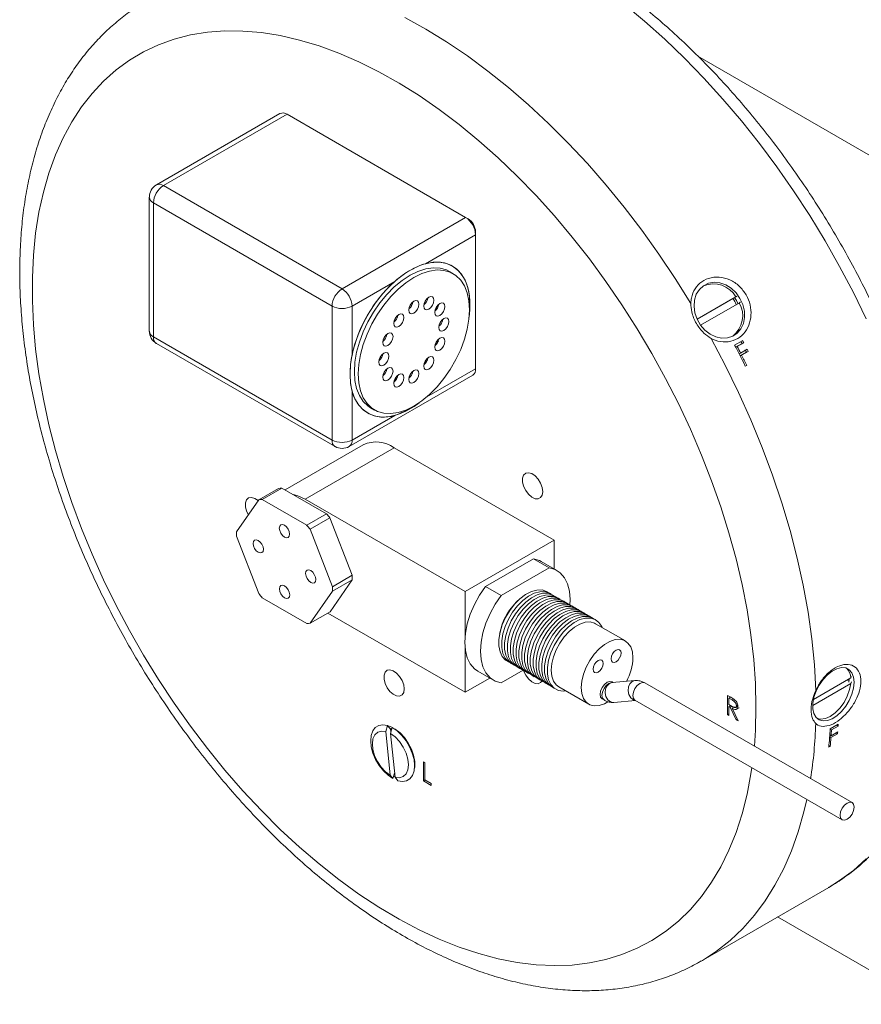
# Model space of a CAD drawing. Header units: inches. Extents: x 0.88 to 7.8, y 1.01 to 10.36.
# Tile 6 of 10: x 4.7 to 5.94, y 4.98 to 6.43. Entities that reach past the tile are written whole.
import ezdxf

# ---------------------------------------------------------------- set-up
doc = ezdxf.new("R2010")
doc.units = ezdxf.units.IN
doc.header["$MEASUREMENT"] = 0

msp = doc.modelspace()

# ---------------------------------------------------------------- linework, layer by layer
at = {"color": 7, "linetype": 'Continuous', "lineweight": 15}
for p, q in [((5.6967, 6.3726), (5.9925, 6.2019)), ((5.0808, 6.2881), (4.8988, 6.183)), ((5.0913, 6.287), (4.9092, 6.1819)), ((5.3545, 6.1351), (5.0913, 6.287)), ((4.9092, 6.1819), (5.1724, 6.03)), ((4.8883, 6.1649), (4.8883, 5.9676)), ((5.1576, 6.0045), (4.8944, 6.1564)), ((4.8944, 6.1564), (4.8944, 5.9591)), ((5.1724, 6.03), (5.3545, 6.1351)), ((5.358, 6.1331), (5.3545, 6.1351)), ((5.3692, 6.1096), (5.2952, 6.0669)), ((5.3692, 6.1096), (5.3692, 6.1137)), ((5.3692, 5.9123), (5.3692, 6.1096)), ((5.3362, 6.0523), (5.3305, 6.0556)), ((5.2499, 6.0407), (5.1871, 6.0045)), ((5.1576, 5.8071), (5.1576, 6.0045)), ((5.1871, 6.0045), (5.1871, 5.9319)), ((5.2751, 6.0056), (5.2733, 6.0067)), ((5.2751, 6.0056), (5.2741, 6.0039)), ((5.2753, 6.006), (5.2751, 6.0056)), ((5.3139, 6.0062), (5.3094, 5.9984)), ((5.3149, 6.0067), (5.3146, 6.0069)), ((5.7528, 6.0182), (5.6956, 5.9851)), ((5.7483, 6.0156), (5.6956, 5.9851)), ((5.7006, 5.9765), (5.7578, 6.0095)), ((5.7483, 6.0156), (5.7503, 6.0167)), ((5.2709, 6.0004), (5.2708, 6.0004)), ((5.2709, 6.0004), (5.2708, 6.0004)), ((5.3123, 6.0005), (5.311, 6.0012)), ((5.3123, 6.0005), (5.311, 6.0012)), ((4.8944, 5.9591), (5.1576, 5.8071)), ((4.8988, 5.9495), (5.162, 5.7976)), ((5.3134, 5.9518), (5.3112, 5.9479)), ((5.3134, 5.9518), (5.3118, 5.9527)), ((5.3134, 5.9518), (5.3118, 5.9527)), ((5.3143, 5.9533), (5.3134, 5.9518)), ((5.7508, 5.9467), (5.7628, 5.9536)), ((5.7617, 5.9493), (5.7523, 5.9438)), ((5.7644, 5.9504), (5.7547, 5.9448)), ((5.7644, 5.9504), (5.7617, 5.9493)), ((5.2325, 5.934), (5.2325, 5.934)), ((5.7547, 5.9448), (5.7523, 5.9438)), ((5.7596, 5.9353), (5.7572, 5.9344)), ((5.7682, 5.9367), (5.7588, 5.9313)), ((5.7612, 5.9321), (5.7588, 5.9312)), ((5.7596, 5.9353), (5.7693, 5.9409)), ((5.7709, 5.9378), (5.7612, 5.9321)), ((5.7709, 5.9378), (5.7682, 5.9367)), ((5.2301, 5.9277), (5.2283, 5.9287)), ((5.2301, 5.9277), (5.2283, 5.9287)), ((5.2301, 5.9277), (5.2299, 5.9274)), ((5.2311, 5.9294), (5.2301, 5.9277)), ((5.2959, 5.9214), (5.2943, 5.9223)), ((5.2959, 5.9214), (5.295, 5.9199)), ((5.2981, 5.9253), (5.2959, 5.9214)), ((5.1828, 5.7976), (5.3649, 5.9027)), ((5.7687, 5.9171), (5.7663, 5.9162)), ((5.7687, 5.9171), (5.7665, 5.9158)), ((5.2491, 5.8926), (5.2488, 5.8928)), ((5.2491, 5.8926), (5.2488, 5.8928)), ((5.2535, 5.9016), (5.249, 5.8938)), ((5.2532, 5.898), (5.2519, 5.8988)), ((5.1871, 5.8797), (5.1871, 5.8071)), ((5.2145, 5.8547), (5.2202, 5.8514)), ((5.1871, 5.8071), (5.2499, 5.8434)), ((5.2036, 5.8002), (5.0884, 5.7337)), ((5.1179, 5.72), (5.249, 5.7957)), ((5.4847, 5.6596), (5.249, 5.7957)), ((5.0788, 5.7359), (5.0496, 5.7191)), ((5.0545, 5.7196), (5.0837, 5.7364)), ((5.0837, 5.7364), (5.1494, 5.6987)), ((5.0496, 5.7191), (5.0169, 5.6722)), ((5.1203, 5.6818), (5.0545, 5.7196)), ((5.3536, 5.5839), (5.1179, 5.72)), ((5.1494, 5.6987), (5.1203, 5.6818)), ((5.1252, 5.6757), (5.1544, 5.6926)), ((5.1544, 5.6926), (5.1874, 5.6079)), ((5.1582, 5.591), (5.1252, 5.6757)), ((5.0169, 5.6656), (5.0499, 5.5809)), ((5.3536, 5.5839), (5.4847, 5.6596)), ((5.4847, 5.6175), (5.4847, 5.6596)), ((5.4546, 5.6324), (5.3838, 5.5915)), ((5.4777, 5.619), (5.4546, 5.6324)), ((5.4889, 5.6151), (5.4658, 5.6284)), ((5.4777, 5.619), (5.4069, 5.5781)), ((5.1874, 5.6013), (5.1547, 5.5543)), ((5.1874, 5.6079), (5.1582, 5.591)), ((5.1582, 5.5845), (5.1874, 5.6013)), ((5.1255, 5.5375), (5.1582, 5.5845)), ((5.3536, 5.5186), (5.3536, 5.5839)), ((5.4069, 5.5781), (5.3838, 5.5915)), ((5.0549, 5.5748), (5.1206, 5.537)), ((5.1547, 5.5543), (5.1255, 5.5375)), ((5.1513, 5.5524), (5.3536, 5.4356)), ((5.5899, 5.5112), (5.5456, 5.5367)), ((5.3536, 5.4356), (5.3536, 5.501)), ((5.4069, 5.4495), (5.4391, 5.4681)), ((5.3536, 5.4356), (5.3901, 5.4566)), ((5.3725, 5.4668), (5.3956, 5.4534)), ((5.922, 5.4569), (5.867, 5.4251)), ((5.4918, 5.4435), (5.536, 5.418)), ((5.5721, 5.45), (5.5702, 5.4511)), ((5.604, 5.4529), (5.5703, 5.4498)), ((5.9238, 5.2731), (5.6185, 5.4494)), ((5.8659, 5.4163), (5.922, 5.4487)), ((5.867, 5.4251), (5.9155, 5.4531)), ((5.5557, 5.4258), (5.5584, 5.4243)), ((5.6039, 5.4241), (5.9092, 5.2479)), ((5.6039, 5.4241), (5.6039, 5.4241)), ((5.7403, 5.4311), (5.7452, 5.4283)), ((5.7403, 5.4028), (5.7403, 5.4311)), ((5.745, 5.4284), (5.7425, 5.4269)), ((5.7425, 5.4269), (5.7425, 5.4175)), ((5.7471, 5.4243), (5.7425, 5.4269)), ((5.7438, 5.4277), (5.7438, 5.4291)), ((5.7494, 5.4256), (5.7471, 5.4243)), ((5.5729, 5.4208), (5.6047, 5.4236)), ((5.7425, 5.4175), (5.747, 5.4148)), ((5.745, 5.416), (5.7425, 5.4146)), ((5.7425, 5.4146), (5.7425, 5.4015)), ((5.7443, 5.4135), (5.7425, 5.4146)), ((5.7438, 5.4153), (5.7438, 5.4167)), ((5.7467, 5.415), (5.7443, 5.4135)), ((5.7533, 5.3952), (5.7443, 5.4135)), ((5.7505, 5.414), (5.747, 5.412)), ((5.747, 5.412), (5.756, 5.3937)), ((5.749, 5.4131), (5.7484, 5.4142)), ((5.7519, 5.4131), (5.7553, 5.4151)), ((5.7554, 5.417), (5.7535, 5.4159)), ((5.7425, 5.404), (5.7403, 5.4028)), ((5.7425, 5.4015), (5.7403, 5.4028)), ((5.7548, 5.3961), (5.7533, 5.3952)), ((5.756, 5.3937), (5.7533, 5.3952)), ((5.2394, 5.3867), (5.2368, 5.3779)), ((5.2437, 5.3813), (5.2394, 5.3867)), ((5.2439, 5.382), (5.2437, 5.3813)), ((5.2464, 5.3837), (5.2439, 5.3748)), ((5.2439, 5.382), (5.2444, 5.3768)), ((5.8916, 5.3816), (5.9035, 5.3885)), ((5.8936, 5.3801), (5.8916, 5.3814)), ((5.9034, 5.3857), (5.8936, 5.3801)), ((5.9034, 5.3857), (5.9012, 5.3871)), ((5.2368, 5.3779), (5.2434, 5.3135)), ((5.2439, 5.3748), (5.2504, 5.3104)), ((5.8928, 5.3689), (5.8908, 5.3703)), ((5.8916, 5.3727), (5.8909, 5.3723)), ((5.893, 5.3717), (5.891, 5.3731)), ((5.9025, 5.3746), (5.8928, 5.3689)), ((5.893, 5.3717), (5.9028, 5.3773)), ((5.9025, 5.3746), (5.9004, 5.376)), ((5.8916, 5.3559), (5.8894, 5.3546)), ((5.8916, 5.3559), (5.8896, 5.3573)), ((5.2923, 5.3334), (5.2945, 5.3321)), ((5.2923, 5.305), (5.2923, 5.3334)), ((5.2945, 5.3321), (5.2945, 5.3067)), ((5.2434, 5.3135), (5.2474, 5.3084)), ((5.2474, 5.3084), (5.2498, 5.3167)), ((5.2504, 5.3112), (5.2487, 5.3122)), ((5.2504, 5.3104), (5.2544, 5.3054)), ((5.2948, 5.3065), (5.2923, 5.305)), ((5.3039, 5.2983), (5.2923, 5.305)), ((5.2945, 5.3067), (5.3039, 5.3012)), ((5.3039, 5.3012), (5.3039, 5.2983)), ((5.7015, 5.0398), (5.8895, 5.1483)), ((6.0367, 4.976), (5.8139, 5.1047))]:
    msp.add_line(p, q, dxfattribs=at)
at = {"color": 8, "linetype": 'Continuous', "lineweight": 15}
msp.add_line((5.2971, 5.8706), (5.3692, 5.9123), dxfattribs=at)
at = {"color": 8, "linetype": 'Continuous', "lineweight": 15, "flags": 128}
for points in [[(5.9447, 5.9856), (5.9258, 6.0245), (5.9055, 6.0629), (5.8841, 6.1007), (5.8615, 6.1379), (5.8378, 6.1742), (5.8131, 6.2096), (5.7875, 6.244), (5.761, 6.2773), (5.7337, 6.3095), (5.7057, 6.3403), (5.6771, 6.3697), (5.6479, 6.3977), (5.6182, 6.4242), (5.5882, 6.4491)], [(5.265, 6.4294), (5.2957, 6.4124), (5.3264, 6.3936), (5.357, 6.373), (5.3874, 6.3506), (5.4175, 6.3265), (5.4473, 6.3007), (5.4767, 6.2734), (5.5056, 6.2446), (5.5338, 6.2144), (5.5614, 6.1828), (5.5882, 6.15), (5.6141, 6.1161), (5.6392, 6.0812), (5.6633, 6.0453), (5.6863, 6.0085)], [(5.7823, 5.4137), (5.7815, 5.4484), (5.779, 5.4839), (5.7749, 5.5202), (5.7692, 5.5571), (5.7618, 5.5945), (5.7529, 5.6323), (5.7424, 5.6704), (5.7304, 5.7086), (5.7169, 5.7469), (5.702, 5.7851), (5.6856, 5.8231), (5.6679, 5.8608), (5.6489, 5.898), (5.6287, 5.9347), (5.6073, 5.9708), (5.5848, 6.0061), (5.5613, 6.0405), (5.5368, 6.0739), (5.5114, 6.1062), (5.4852, 6.1373), (5.4582, 6.1672), (5.4306, 6.1957), (5.4025, 6.2227), (5.3739, 6.2481), (5.3449, 6.272), (5.3156, 6.2941), (5.2861, 6.3145), (5.2564, 6.333), (5.2268, 6.3496), (5.1972, 6.3643), (5.1678, 6.377), (5.1386, 6.3877), (5.1098, 6.3963), (5.0814, 6.4029), (5.0535, 6.4073), (5.0263, 6.4096), (4.9997, 6.4098), (4.9739, 6.4079), (4.9489, 6.4038), (4.9249, 6.3976), (4.9018, 6.3894), (4.8799, 6.379), (4.8591, 6.3667), (4.8395, 6.3523), (4.8211, 6.336), (4.8041, 6.3178), (4.7884, 6.2978), (4.7742, 6.2759), (4.7615, 6.2524), (4.7502, 6.2272), (4.7405, 6.2005), (4.7324, 6.1723), (4.7258, 6.1426), (4.7209, 6.1117), (4.7176, 6.0796), (4.716, 6.0464), (4.716, 6.0121), (4.7176, 5.977), (4.7209, 5.9411), (4.7258, 5.9045), (4.7324, 5.8673), (4.7405, 5.8297), (4.7502, 5.7917), (4.7615, 5.7536), (4.7742, 5.7153), (4.7884, 5.677), (4.8041, 5.6389), (4.8211, 5.6011), (4.8395, 5.5636), (4.8591, 5.5266), (4.8799, 5.4902), (4.9018, 5.4545), (4.9249, 5.4197), (4.9489, 5.3857), (4.9739, 5.3528), (4.9997, 5.3211), (5.0263, 5.2906), (5.0535, 5.2614), (5.0814, 5.2337), (5.1098, 5.2074), (5.1386, 5.1828), (5.1678, 5.1598), (5.1972, 5.1385), (5.2268, 5.1191), (5.2564, 5.1015), (5.2861, 5.0858), (5.3156, 5.0721), (5.3449, 5.0604), (5.3739, 5.0507), (5.4025, 5.0432), (5.4306, 5.0377), (5.4582, 5.0343), (5.4852, 5.033), (5.5114, 5.0339), (5.5368, 5.0369), (5.5613, 5.042), (5.5848, 5.0493), (5.6073, 5.0586), (5.6287, 5.0699), (5.6489, 5.0833), (5.6679, 5.0986), (5.6856, 5.1159), (5.702, 5.135), (5.7169, 5.1559), (5.7304, 5.1786), (5.7424, 5.203), (5.7529, 5.229), (5.7618, 5.2565), (5.7692, 5.2854), (5.7749, 5.3157), (5.7762, 5.3246)], [(5.5719, 5.45), (5.5696, 5.4502), (5.5657, 5.4488), (5.5617, 5.4456), (5.5584, 5.4411), (5.5562, 5.4359), (5.5554, 5.4309), (5.5562, 5.4268), (5.5584, 5.4243), (5.5584, 5.4243)], [(5.5703, 5.4498), (5.5664, 5.4486), (5.5629, 5.4453), (5.5606, 5.4405), (5.5601, 5.4349), (5.5613, 5.4294), (5.564, 5.4247), (5.5679, 5.4217), (5.5724, 5.4208), (5.5729, 5.4208)], [(5.604, 5.4529), (5.6001, 5.4516), (5.5966, 5.4483), (5.5944, 5.4435), (5.5938, 5.4379), (5.595, 5.4324), (5.5977, 5.4277), (5.6017, 5.4247), (5.6043, 5.4239)], [(5.6185, 5.4494), (5.6151, 5.45), (5.6112, 5.4487), (5.6072, 5.4455), (5.6039, 5.441), (5.6017, 5.4358), (5.6009, 5.4308), (5.6017, 5.4267), (5.6039, 5.4241), (5.6039, 5.4241)], [(5.7799, 5.3562), (5.7815, 5.3799), (5.7823, 5.4137)], [(5.8572, 5.2779), (5.8528, 5.2594), (5.8445, 5.2301), (5.8345, 5.2023), (5.8231, 5.176), (5.8101, 5.1513), (5.7957, 5.1284), (5.7799, 5.1071), (5.7627, 5.0877), (5.7441, 5.0701), (5.7243, 5.0545), (5.7033, 5.0408), (5.7016, 5.0398)], [(5.8895, 5.1483), (5.9055, 5.1583), (5.9258, 5.1733), (5.9447, 5.1903)]]:
    msp.add_lwpolyline(points, dxfattribs=at)
at = {"color": 7, "linetype": 'Continuous', "lineweight": 15, "flags": 128}
for points in [[(5.1841, 5.9041), (5.1849, 5.9185), (5.1874, 5.9336), (5.1914, 5.949), (5.197, 5.9646), (5.2039, 5.98), (5.2121, 5.9949), (5.2215, 6.0091), (5.2318, 6.0223), (5.2429, 6.0343), (5.2545, 6.0447), (5.2664, 6.0535), (5.2785, 6.0605), (5.2905, 6.0655), (5.3021, 6.0684), (5.3131, 6.0693), (5.3235, 6.068), (5.3328, 6.0646), (5.341, 6.0592), (5.348, 6.0518), (5.3536, 6.0426), (5.3576, 6.0318), (5.36, 6.0196), (5.3609, 6.0062), (5.36, 5.9918), (5.3598, 5.9901)], [(5.2952, 6.0669), (5.3067, 6.069), (5.3176, 6.069), (5.3277, 6.0667), (5.3366, 6.0624), (5.3444, 6.056), (5.3508, 6.0477), (5.3557, 6.0377), (5.359, 6.0261), (5.3607, 6.0131), (5.3607, 5.999), (5.3597, 5.9884)], [(5.1905, 5.9078), (5.1913, 5.9218), (5.1938, 5.9364), (5.1979, 5.9514), (5.2035, 5.9665), (5.2105, 5.9814), (5.2188, 5.9957), (5.2281, 6.0092), (5.2384, 6.0216), (5.2494, 6.0327), (5.2608, 6.0422), (5.2725, 6.0499), (5.2842, 6.0556), (5.2956, 6.0594), (5.3065, 6.061), (5.3168, 6.0604), (5.3262, 6.0577), (5.3305, 6.0556)], [(5.1962, 5.9045), (5.197, 5.9185), (5.1995, 5.9331), (5.2036, 5.9481), (5.2092, 5.9632), (5.2162, 5.9781), (5.2245, 5.9924), (5.2339, 6.0059), (5.2441, 6.0184), (5.2551, 6.0294), (5.2665, 6.0389), (5.2782, 6.0466), (5.2899, 6.0523), (5.3013, 6.0561), (5.3123, 6.0577), (5.3225, 6.0571), (5.3319, 6.0544), (5.3402, 6.0497), (5.3472, 6.0429), (5.3528, 6.0343), (5.3569, 6.024), (5.3594, 6.0122), (5.3602, 5.9992), (5.3594, 5.9853), (5.3569, 5.9706), (5.3528, 5.9556), (5.3472, 5.9405), (5.3402, 5.9256), (5.3319, 5.9113), (5.3225, 5.8978), (5.3123, 5.8854), (5.3013, 5.8743), (5.2899, 5.8649), (5.2782, 5.8572), (5.2665, 5.8514), (5.2551, 5.8477), (5.2441, 5.8461), (5.2339, 5.8466), (5.2245, 5.8493), (5.2162, 5.8541), (5.2092, 5.8608), (5.2036, 5.8695), (5.1995, 5.8798), (5.197, 5.8915), (5.1962, 5.9045)], [(5.7587, 6.0158), (5.753, 6.024), (5.7458, 6.0307), (5.7378, 6.0357), (5.7292, 6.0387), (5.7206, 6.0395), (5.7124, 6.038), (5.705, 6.0345), (5.6989, 6.0289), (5.6944, 6.0218), (5.6917, 6.0133), (5.691, 6.0041), (5.6923, 5.9945), (5.6956, 5.9851), (5.7006, 5.9765), (5.707, 5.969), (5.7147, 5.9631), (5.7231, 5.9591), (5.7317, 5.9572), (5.7402, 5.9575), (5.748, 5.96), (5.7548, 5.9646), (5.7601, 5.971), (5.7637, 5.9788), (5.7655, 5.9878), (5.7652, 5.9972), (5.7629, 6.0068), (5.7587, 6.0158)], [(5.2857, 6.0073), (5.2852, 6.0103), (5.2835, 6.0121), (5.2811, 6.0126), (5.2782, 6.0116), (5.2753, 6.0093), (5.2729, 6.006), (5.2712, 6.0022), (5.2707, 5.9986), (5.2712, 5.9956), (5.2729, 5.9937), (5.2753, 5.9932), (5.2782, 5.9942), (5.2811, 5.9965), (5.2835, 5.9998), (5.2852, 6.0036), (5.2857, 6.0073)], [(5.3078, 6.0132), (5.3073, 6.0162), (5.3056, 6.0181), (5.3032, 6.0185), (5.3003, 6.0175), (5.2974, 6.0152), (5.295, 6.0119), (5.2933, 6.0081), (5.2927, 6.0045), (5.2933, 6.0015), (5.295, 5.9996), (5.2974, 5.9991), (5.3003, 6.0001), (5.3032, 6.0024), (5.3056, 6.0057), (5.3073, 6.0095), (5.3078, 6.0132)], [(5.324, 6.0038), (5.3234, 6.0068), (5.3218, 6.0087), (5.3194, 6.0092), (5.3165, 6.0082), (5.3136, 6.0059), (5.3111, 6.0026), (5.3095, 5.9988), (5.3089, 5.9951), (5.3095, 5.9921), (5.3111, 5.9902), (5.3136, 5.9898), (5.3165, 5.9908), (5.3194, 5.9931), (5.3218, 5.9964), (5.3234, 6.0002), (5.324, 6.0038)], [(5.7558, 6.0084), (5.7535, 6.0128), (5.7508, 6.0171)], [(5.2636, 5.9877), (5.2631, 5.9907), (5.2614, 5.9926), (5.259, 5.993), (5.2561, 5.992), (5.2532, 5.9897), (5.2508, 5.9864), (5.2491, 5.9826), (5.2486, 5.979), (5.2491, 5.976), (5.2508, 5.9741), (5.2532, 5.9736), (5.2561, 5.9746), (5.259, 5.9769), (5.2614, 5.9802), (5.2631, 5.984), (5.2636, 5.9877)], [(5.3299, 5.9817), (5.3294, 5.9847), (5.3277, 5.9866), (5.3253, 5.9871), (5.3224, 5.9861), (5.3195, 5.9838), (5.3171, 5.9805), (5.3154, 5.9767), (5.3148, 5.973), (5.3154, 5.97), (5.3171, 5.9681), (5.3195, 5.9677), (5.3224, 5.9687), (5.3253, 5.971), (5.3277, 5.9743), (5.3294, 5.9781), (5.3299, 5.9817)], [(5.2475, 5.9597), (5.2469, 5.9627), (5.2453, 5.9645), (5.2428, 5.965), (5.2399, 5.964), (5.237, 5.9617), (5.2346, 5.9584), (5.233, 5.9546), (5.2324, 5.9509), (5.233, 5.9479), (5.2346, 5.9461), (5.237, 5.9456), (5.2399, 5.9466), (5.2428, 5.9489), (5.2453, 5.9522), (5.2469, 5.956), (5.2475, 5.9597)], [(5.324, 5.9528), (5.3234, 5.9558), (5.3218, 5.9577), (5.3194, 5.9582), (5.3165, 5.9572), (5.3136, 5.9548), (5.3111, 5.9515), (5.3095, 5.9478), (5.3089, 5.9441), (5.3095, 5.9411), (5.3111, 5.9392), (5.3136, 5.9387), (5.3165, 5.9397), (5.3194, 5.9421), (5.3218, 5.9454), (5.3234, 5.9491), (5.324, 5.9528)], [(5.7162, 5.9568), (5.7371, 5.9173), (5.7567, 5.8773), (5.7748, 5.8369), (5.7916, 5.7963), (5.8068, 5.7554), (5.8205, 5.7146), (5.8326, 5.6739), (5.8431, 5.6334), (5.8519, 5.5932), (5.8591, 5.5535), (5.8645, 5.5143), (5.8683, 5.4759), (5.8703, 5.4383)], [(5.2415, 5.9307), (5.241, 5.9337), (5.2393, 5.9356), (5.2369, 5.9361), (5.234, 5.9351), (5.2311, 5.9327), (5.2287, 5.9294), (5.227, 5.9257), (5.2265, 5.922), (5.227, 5.919), (5.2287, 5.9171), (5.2311, 5.9166), (5.234, 5.9177), (5.2369, 5.92), (5.2393, 5.9233), (5.241, 5.9271), (5.2415, 5.9307)], [(5.3078, 5.9248), (5.3073, 5.9278), (5.3056, 5.9297), (5.3032, 5.9301), (5.3003, 5.9291), (5.2974, 5.9268), (5.295, 5.9235), (5.2933, 5.9197), (5.2927, 5.9161), (5.2933, 5.9131), (5.295, 5.9112), (5.2974, 5.9107), (5.3003, 5.9117), (5.3032, 5.9141), (5.3056, 5.9174), (5.3073, 5.9211), (5.3078, 5.9248)], [(5.2859, 5.8621), (5.2785, 5.8568), (5.2664, 5.8499), (5.2545, 5.8449), (5.2429, 5.8419), (5.2318, 5.8411), (5.2215, 5.8424), (5.2121, 5.8458), (5.2039, 5.8512), (5.197, 5.8585), (5.1914, 5.8677), (5.1874, 5.8785), (5.1849, 5.8907), (5.1841, 5.9041)], [(5.2145, 5.8547), (5.2105, 5.8574), (5.2035, 5.8641), (5.1979, 5.8728), (5.1938, 5.8831), (5.1913, 5.8948), (5.1905, 5.9078)], [(5.2475, 5.9086), (5.2469, 5.9116), (5.2453, 5.9135), (5.2428, 5.914), (5.2399, 5.913), (5.237, 5.9106), (5.2346, 5.9073), (5.233, 5.9036), (5.2324, 5.8999), (5.233, 5.8969), (5.2346, 5.895), (5.237, 5.8945), (5.2399, 5.8956), (5.2428, 5.8979), (5.2453, 5.9012), (5.2469, 5.905), (5.2475, 5.9086)], [(5.2636, 5.8993), (5.2631, 5.9023), (5.2614, 5.9042), (5.259, 5.9046), (5.2561, 5.9036), (5.2532, 5.9013), (5.2508, 5.898), (5.2491, 5.8942), (5.2486, 5.8906), (5.2491, 5.8876), (5.2508, 5.8857), (5.2532, 5.8852), (5.2561, 5.8862), (5.259, 5.8885), (5.2614, 5.8918), (5.2631, 5.8956), (5.2636, 5.8993)], [(5.2857, 5.9052), (5.2852, 5.9082), (5.2835, 5.9101), (5.2811, 5.9106), (5.2782, 5.9095), (5.2753, 5.9072), (5.2729, 5.9039), (5.2712, 5.9002), (5.2707, 5.8965), (5.2712, 5.8935), (5.2729, 5.8916), (5.2753, 5.8911), (5.2782, 5.8921), (5.2811, 5.8945), (5.2835, 5.8978), (5.2852, 5.9015), (5.2857, 5.9052)], [(5.4682, 5.7311), (5.4674, 5.7372), (5.465, 5.7436), (5.4614, 5.7495), (5.4568, 5.7545), (5.4519, 5.7578), (5.4471, 5.7591), (5.443, 5.7584), (5.4399, 5.7556), (5.4383, 5.7512), (5.4383, 5.7455), (5.4399, 5.7391), (5.443, 5.7329), (5.4471, 5.7274), (5.4519, 5.7232), (5.4568, 5.7208), (5.4614, 5.7205), (5.465, 5.7223), (5.4674, 5.7259), (5.4682, 5.7311)], [(5.0488, 5.7177), (5.0486, 5.718), (5.0437, 5.7213), (5.0389, 5.7226), (5.0347, 5.7219), (5.0317, 5.7191), (5.0301, 5.7147), (5.0301, 5.709), (5.0317, 5.7026), (5.0343, 5.6971)], [(5.1179, 5.72), (5.1073, 5.7251), (5.099, 5.7276)], [(5.0799, 5.6773), (5.0805, 5.6803), (5.0821, 5.6822), (5.0846, 5.6827), (5.0874, 5.6817), (5.0903, 5.6794), (5.0928, 5.6761), (5.0944, 5.6723), (5.095, 5.6687), (5.0944, 5.6657), (5.0928, 5.6638), (5.0904, 5.6633), (5.0875, 5.6643), (5.0846, 5.6666), (5.0821, 5.6699), (5.0805, 5.6737), (5.0799, 5.6773)], [(5.0489, 5.6418), (5.046, 5.6441), (5.0436, 5.6474), (5.042, 5.6512), (5.0414, 5.6548), (5.0419, 5.6578), (5.0436, 5.6597), (5.046, 5.6602), (5.0489, 5.6592), (5.0518, 5.6569), (5.0542, 5.6536), (5.0559, 5.6498), (5.0565, 5.6462), (5.0559, 5.6432), (5.0543, 5.6413), (5.0518, 5.6408), (5.0489, 5.6418)], [(5.4658, 5.6284), (5.4634, 5.6297), (5.4546, 5.6324)], [(5.1262, 5.6148), (5.1291, 5.6125), (5.1315, 5.6092), (5.1332, 5.6054), (5.1338, 5.6018), (5.1332, 5.5988), (5.1316, 5.5969), (5.1291, 5.5964), (5.1262, 5.5974), (5.1234, 5.5997), (5.1209, 5.603), (5.1193, 5.6068), (5.1187, 5.6104), (5.1192, 5.6134), (5.1209, 5.6153), (5.1233, 5.6158), (5.1262, 5.6148)], [(5.5079, 5.5638), (5.5083, 5.5724), (5.5073, 5.5845), (5.5046, 5.5953), (5.5001, 5.6043), (5.494, 5.6114), (5.4865, 5.6164), (5.4777, 5.619)], [(5.0952, 5.5793), (5.0947, 5.5763), (5.093, 5.5744), (5.0906, 5.5739), (5.0877, 5.5749), (5.0848, 5.5772), (5.0824, 5.5805), (5.0807, 5.5843), (5.0801, 5.5879), (5.0807, 5.5909), (5.0823, 5.5928), (5.0848, 5.5933), (5.0877, 5.5923), (5.0905, 5.59), (5.093, 5.5867), (5.0946, 5.5829), (5.0952, 5.5793)], [(5.3838, 5.5915), (5.375, 5.5787), (5.3674, 5.565), (5.3613, 5.5509), (5.3568, 5.5367), (5.3541, 5.5227), (5.3532, 5.5095), (5.3541, 5.4973), (5.3568, 5.4866), (5.3613, 5.4775), (5.3674, 5.4704), (5.3725, 5.4668)], [(5.4765, 5.5824), (5.4737, 5.5842), (5.4671, 5.5863), (5.4595, 5.5862), (5.4513, 5.584), (5.4429, 5.5796), (5.4345, 5.5733), (5.4266, 5.5653), (5.4195, 5.556), (5.4133, 5.5458), (5.4085, 5.535), (5.4052, 5.5241), (5.4035, 5.5136), (5.4035, 5.5039), (5.4052, 5.4953), (5.4085, 5.4883), (5.4133, 5.483), (5.4177, 5.4805)], [(5.4807, 5.58), (5.478, 5.5818), (5.4713, 5.5839), (5.4637, 5.5838), (5.4555, 5.5815), (5.4471, 5.5771), (5.4388, 5.5709), (5.4308, 5.5629), (5.4237, 5.5536), (5.4176, 5.5434), (5.4127, 5.5326), (5.4094, 5.5217), (5.4077, 5.5112), (5.4077, 5.5014), (5.4094, 5.4929), (5.4127, 5.4858), (5.4176, 5.4806), (5.4219, 5.4781)], [(5.4069, 5.5781), (5.3981, 5.5653), (5.3905, 5.5517), (5.3844, 5.5375), (5.3799, 5.5233), (5.3772, 5.5094), (5.3763, 5.4962), (5.3772, 5.484), (5.3799, 5.4732), (5.3844, 5.4642), (5.3905, 5.4571), (5.3981, 5.4522), (5.4069, 5.4495)], [(5.4847, 5.5777), (5.4822, 5.5793), (5.4755, 5.5814), (5.4679, 5.5814), (5.4597, 5.5791), (5.4513, 5.5747), (5.443, 5.5684), (5.4351, 5.5605), (5.4279, 5.5512), (5.4218, 5.5409), (5.417, 5.5301), (5.4136, 5.5193), (5.4119, 5.5087), (5.4119, 5.499), (5.4136, 5.4904), (5.417, 5.4834), (5.4218, 5.4782), (5.4261, 5.4756)], [(5.4892, 5.5751), (5.4864, 5.5769), (5.4797, 5.579), (5.4721, 5.5789), (5.464, 5.5767), (5.4555, 5.5723), (5.4472, 5.566), (5.4393, 5.558), (5.4321, 5.5487), (5.426, 5.5385), (5.4212, 5.5277), (5.4178, 5.5168), (5.4161, 5.5063), (5.4161, 5.4966), (5.4178, 5.488), (5.4212, 5.481), (5.426, 5.4757), (5.4303, 5.4732)], [(5.4934, 5.5727), (5.4906, 5.5745), (5.4839, 5.5766), (5.4763, 5.5765), (5.4682, 5.5742), (5.4597, 5.5699), (5.4514, 5.5636), (5.4435, 5.5556), (5.4363, 5.5463), (5.4302, 5.5361), (5.4254, 5.5253), (5.422, 5.5144), (5.4204, 5.5039), (5.4204, 5.4941), (5.422, 5.4856), (5.4254, 5.4785), (5.4302, 5.4733), (5.4345, 5.4708)], [(5.4976, 5.5703), (5.4948, 5.572), (5.4881, 5.5741), (5.4806, 5.5741), (5.4724, 5.5718), (5.464, 5.5674), (5.4556, 5.5611), (5.4477, 5.5532), (5.4405, 5.5439), (5.4344, 5.5336), (5.4296, 5.5229), (5.4263, 5.512), (5.4246, 5.5014), (5.4246, 5.4917), (5.4263, 5.4831), (5.4296, 5.4761), (5.4344, 5.4709), (5.4388, 5.4684)], [(5.5018, 5.5678), (5.499, 5.5696), (5.4923, 5.5717), (5.4848, 5.5716), (5.4766, 5.5694), (5.4682, 5.565), (5.4598, 5.5587), (5.4519, 5.5507), (5.4447, 5.5414), (5.4386, 5.5312), (5.4338, 5.5204), (5.4305, 5.5095), (5.4288, 5.499), (5.4288, 5.4893), (5.4305, 5.4807), (5.4338, 5.4737), (5.4386, 5.4684), (5.443, 5.4659)], [(5.506, 5.5654), (5.5032, 5.5672), (5.4966, 5.5693), (5.489, 5.5692), (5.4808, 5.5669), (5.4724, 5.5626), (5.464, 5.5563), (5.4561, 5.5483), (5.449, 5.539), (5.4428, 5.5288), (5.438, 5.518), (5.4347, 5.5071), (5.433, 5.4966), (5.433, 5.4868), (5.4347, 5.4783), (5.438, 5.4712), (5.4428, 5.466), (5.4472, 5.4635)], [(5.5102, 5.563), (5.5074, 5.5647), (5.5008, 5.5669), (5.4932, 5.5668), (5.485, 5.5645), (5.4766, 5.5601), (5.4682, 5.5538), (5.4603, 5.5459), (5.4532, 5.5366), (5.4471, 5.5263), (5.4422, 5.5156), (5.4389, 5.5047), (5.4372, 5.4941), (5.4372, 5.4844), (5.4389, 5.4758), (5.4422, 5.4688), (5.4471, 5.4636), (5.4514, 5.4611)], [(5.5144, 5.5605), (5.5117, 5.5623), (5.505, 5.5644), (5.4974, 5.5643), (5.4892, 5.5621), (5.4808, 5.5577), (5.4725, 5.5514), (5.4645, 5.5434), (5.4574, 5.5342), (5.4513, 5.5239), (5.4464, 5.5131), (5.4431, 5.5022), (5.4414, 5.4917), (5.4414, 5.482), (5.4431, 5.4734), (5.4464, 5.4664), (5.4513, 5.4612), (5.4556, 5.4586)], [(5.5187, 5.5581), (5.5159, 5.5599), (5.5092, 5.562), (5.5016, 5.5619), (5.4934, 5.5596), (5.485, 5.5553), (5.4767, 5.549), (5.4688, 5.541), (5.4616, 5.5317), (5.4555, 5.5215), (5.4507, 5.5107), (5.4473, 5.4998), (5.4456, 5.4893), (5.4456, 5.4795), (5.4473, 5.471), (5.4507, 5.4639), (5.4555, 5.4587), (5.4598, 5.4562)], [(5.5229, 5.5557), (5.5201, 5.5574), (5.5134, 5.5596), (5.5058, 5.5595), (5.4977, 5.5572), (5.4892, 5.5528), (5.4809, 5.5465), (5.473, 5.5386), (5.4658, 5.5293), (5.4597, 5.519), (5.4549, 5.5083), (5.4515, 5.4974), (5.4498, 5.4869), (5.4498, 5.4771), (5.4515, 5.4685), (5.4549, 5.4615), (5.4597, 5.4563), (5.464, 5.4538)], [(5.5271, 5.5532), (5.5243, 5.555), (5.5176, 5.5571), (5.51, 5.557), (5.5019, 5.5548), (5.4934, 5.5504), (5.4851, 5.5441), (5.4772, 5.5361), (5.47, 5.5269), (5.4639, 5.5166), (5.4591, 5.5058), (5.4558, 5.4949), (5.4541, 5.4844), (5.4541, 5.4747), (5.4558, 5.4661), (5.4591, 5.4591), (5.4639, 5.4539), (5.4682, 5.4513)], [(5.5313, 5.5508), (5.5285, 5.5526), (5.5218, 5.5547), (5.5143, 5.5546), (5.5061, 5.5523), (5.4977, 5.548), (5.4893, 5.5417), (5.4814, 5.5337), (5.4742, 5.5244), (5.4681, 5.5142), (5.4633, 5.5034), (5.46, 5.4925), (5.4583, 5.482), (5.4583, 5.4722), (5.46, 5.4637), (5.4633, 5.4566), (5.4681, 5.4514), (5.4725, 5.4489)], [(5.5355, 5.5484), (5.5327, 5.5501), (5.526, 5.5523), (5.5185, 5.5522), (5.5103, 5.5499), (5.5019, 5.5455), (5.4935, 5.5392), (5.4856, 5.5313), (5.4784, 5.522), (5.4723, 5.5117), (5.4675, 5.501), (5.4642, 5.4901), (5.4625, 5.4796), (5.4625, 5.4698), (5.4642, 5.4612), (5.4675, 5.4542), (5.4723, 5.449), (5.4767, 5.4465)], [(5.5397, 5.546), (5.5369, 5.5477), (5.5303, 5.5498), (5.5227, 5.5497), (5.5145, 5.5475), (5.5061, 5.5431), (5.4977, 5.5368), (5.4898, 5.5289), (5.4827, 5.5196), (5.4765, 5.5093), (5.4717, 5.4985), (5.4684, 5.4877), (5.4667, 5.4771), (5.4667, 5.4674), (5.4684, 5.4588), (5.4717, 5.4518), (5.4765, 5.4466), (5.4809, 5.444)], [(5.5439, 5.5435), (5.5411, 5.5453), (5.5345, 5.5474), (5.5269, 5.5473), (5.5187, 5.545), (5.5103, 5.5407), (5.502, 5.5344), (5.494, 5.5264), (5.4869, 5.5171), (5.4808, 5.5069), (5.4759, 5.4961), (5.4726, 5.4852), (5.4709, 5.4747), (5.4709, 5.4649), (5.4726, 5.4564), (5.4759, 5.4493), (5.4808, 5.4441), (5.4851, 5.4416)], [(5.5556, 5.531), (5.555, 5.5325), (5.5509, 5.5386), (5.5454, 5.5428), (5.5387, 5.545), (5.5311, 5.5449), (5.5229, 5.5426), (5.5145, 5.5382), (5.5062, 5.5319), (5.4983, 5.524), (5.4911, 5.5147), (5.485, 5.5044), (5.4801, 5.4937), (5.4768, 5.4828), (5.4751, 5.4723), (5.4751, 5.4625), (5.4768, 5.4539), (5.4801, 5.4469), (5.485, 5.4417), (5.4911, 5.4385), (5.4983, 5.4375), (5.5018, 5.4378)], [(5.5456, 5.5367), (5.5442, 5.5375), (5.5378, 5.5392), (5.5305, 5.5387), (5.5227, 5.5361), (5.5148, 5.5315), (5.507, 5.5251), (5.4997, 5.5172), (5.4933, 5.5081), (5.4879, 5.4982), (5.484, 5.4879), (5.4815, 5.4778), (5.4807, 5.4682), (5.4815, 5.4595), (5.484, 5.4522), (5.4879, 5.4465), (5.4918, 5.4435)], [(5.601, 5.4866), (5.6002, 5.4952), (5.5977, 5.5026), (5.5937, 5.5082), (5.5884, 5.512), (5.582, 5.5137), (5.5747, 5.5132), (5.5669, 5.5106), (5.559, 5.506), (5.5512, 5.4996), (5.5439, 5.4917), (5.5375, 5.4826), (5.5322, 5.4727), (5.5282, 5.4624), (5.5257, 5.4522), (5.5249, 5.4426), (5.5257, 5.434), (5.5282, 5.4266), (5.5322, 5.421), (5.5375, 5.4172), (5.5439, 5.4155), (5.5512, 5.416), (5.559, 5.4186), (5.5642, 5.4214)], [(5.5835, 5.4935), (5.583, 5.4964), (5.5814, 5.4982), (5.579, 5.4987), (5.5762, 5.4977), (5.5733, 5.4955), (5.5709, 5.4922), (5.5693, 5.4886), (5.5688, 5.485), (5.5693, 5.482), (5.5709, 5.4802), (5.5733, 5.4797), (5.5762, 5.4807), (5.579, 5.483), (5.5814, 5.4862), (5.583, 5.4899), (5.5835, 5.4935)], [(5.5424, 5.4697), (5.5429, 5.4668), (5.5445, 5.465), (5.5469, 5.4645), (5.5498, 5.4655), (5.5526, 5.4678), (5.555, 5.471), (5.5566, 5.4747), (5.5571, 5.4782), (5.5566, 5.4812), (5.555, 5.483), (5.5526, 5.4835), (5.5498, 5.4825), (5.5469, 5.4802), (5.5445, 5.477), (5.5429, 5.4733), (5.5424, 5.4697)], [(5.2641, 5.4407), (5.2632, 5.4468), (5.2609, 5.4531), (5.2572, 5.4591), (5.2527, 5.464), (5.2478, 5.4673), (5.243, 5.4687), (5.2389, 5.468), (5.2358, 5.4652), (5.2342, 5.4607), (5.2342, 5.455), (5.2358, 5.4487), (5.2389, 5.4424), (5.243, 5.4369), (5.2478, 5.4328), (5.2527, 5.4304), (5.2572, 5.4301), (5.2609, 5.4318), (5.2632, 5.4355), (5.2641, 5.4407)], [(5.4396, 5.468), (5.4399, 5.467), (5.443, 5.4607), (5.4471, 5.4552), (5.4519, 5.451), (5.4568, 5.4486), (5.4614, 5.4483), (5.465, 5.4501), (5.4666, 5.4521)], [(5.9268, 5.4503), (5.926, 5.4579), (5.9236, 5.4642), (5.9197, 5.4688), (5.9145, 5.4714), (5.9084, 5.472), (5.9016, 5.4704), (5.8946, 5.4668), (5.8876, 5.4614), (5.8811, 5.4544), (5.8755, 5.4462), (5.8709, 5.4374), (5.8677, 5.4282), (5.8661, 5.4193), (5.8661, 5.4112), (5.8677, 5.4042), (5.8709, 5.3987), (5.8755, 5.3951), (5.8811, 5.3935), (5.8876, 5.394), (5.8946, 5.3966), (5.9016, 5.4011), (5.9084, 5.4074), (5.9145, 5.415), (5.9197, 5.4236), (5.9236, 5.4327), (5.926, 5.4417), (5.9268, 5.4503)], [(5.9192, 5.4504), (5.9194, 5.4546), (5.9194, 5.4554)], [(5.5702, 5.4511), (5.5669, 5.4517), (5.563, 5.4504), (5.559, 5.4472), (5.5557, 5.4427), (5.5534, 5.4375), (5.5526, 5.4325), (5.5534, 5.4284), (5.5557, 5.4258), (5.5557, 5.4258)], [(5.8727, 5.397), (5.8776, 5.3961), (5.8845, 5.397), (5.8918, 5.4002), (5.8991, 5.4054), (5.906, 5.4124), (5.912, 5.4208), (5.9169, 5.43), (5.9203, 5.4395), (5.922, 5.4487)], [(5.2474, 5.3084), (5.2402, 5.3134), (5.2333, 5.32), (5.2271, 5.3279), (5.2219, 5.3368), (5.2179, 5.3461), (5.2155, 5.3554), (5.2146, 5.3643), (5.2153, 5.3722), (5.2176, 5.3788), (5.2214, 5.3837), (5.2265, 5.3868), (5.2326, 5.3878), (5.2394, 5.3867)], [(5.2401, 5.3862), (5.2437, 5.3851), (5.2508, 5.3815), (5.2578, 5.376), (5.2643, 5.369), (5.27, 5.3608), (5.2746, 5.3519), (5.2778, 5.3428), (5.2794, 5.3338), (5.2794, 5.3256), (5.2791, 5.3232)], [(5.2464, 5.3837), (5.2536, 5.3787), (5.2605, 5.3721), (5.2667, 5.3641), (5.2719, 5.3553), (5.2759, 5.346), (5.2784, 5.3367), (5.2793, 5.3278), (5.2785, 5.3199), (5.2762, 5.3133), (5.2724, 5.3083), (5.2674, 5.3053), (5.2612, 5.3043), (5.2544, 5.3054)], [(5.2434, 5.3135), (5.2365, 5.3185), (5.2301, 5.3254), (5.2246, 5.3335), (5.2204, 5.3423), (5.2178, 5.3513), (5.217, 5.3597), (5.2179, 5.3672), (5.2206, 5.373), (5.2249, 5.3769), (5.2304, 5.3786), (5.2368, 5.3779)], [(5.2439, 5.3748), (5.2507, 5.3698), (5.2572, 5.3629), (5.2626, 5.3548), (5.2668, 5.346), (5.2695, 5.337), (5.2703, 5.3286), (5.2694, 5.3212), (5.2667, 5.3153), (5.2624, 5.3114), (5.2569, 5.3098), (5.2504, 5.3104)], [(5.9268, 5.2664), (5.926, 5.2706), (5.9238, 5.2731), (5.9205, 5.2738), (5.9165, 5.2724), (5.9126, 5.2692), (5.9092, 5.2647), (5.907, 5.2596), (5.9062, 5.2545), (5.907, 5.2504), (5.9092, 5.2479), (5.9126, 5.2472), (5.9165, 5.2486), (5.9205, 5.2518), (5.9238, 5.2563), (5.926, 5.2614), (5.9268, 5.2664)]]:
    msp.add_lwpolyline(points, dxfattribs=at)
at = {"color": 7, "linetype": 'Continuous', "lineweight": 15}
for centre, radius, start, end in [((5.0852, 6.2785), 0.0105, 54.3825, 114.3068), ((4.9092, 6.1649), 0.0208, 119.9973, 180), ((4.9264, 6.155), 0.032, 122.6054, 177.3945), ((5.3372, 6.1081), 0.032, 2.6055, 57.3945), ((5.3449, 6.1126), 0.0243, 2.6055, 57.3945), ((5.3876, 5.8887), 0.2051, 132.1708, 167.8293), ((5.7193, 5.9982), 0.039, 30.8309, 111.2121), ((5.1896, 6.003), 0.032, 122.6054, 177.3945), ((5.1551, 6.003), 0.032, 2.6055, 57.3945), ((5.1724, 6.0329), 0.032, 242.6097, 297.3904), ((5.2599, 6.0135), 0.0171, 310.0008, 350.3962), ((5.282, 6.0194), 0.0171, 309.5936, 350.4117), ((5.2981, 6.0101), 0.0171, 309.5938, 350.4117), ((5.7237, 5.9905), 0.039, 308.7962, 29.1692), ((5.7046, 5.9846), 0.0536, 24.6433, 35.3567), ((5.2378, 5.9939), 0.0171, 308.904, 351.0962), ((5.3041, 5.988), 0.0171, 310.0156, 350.3958), ((4.9092, 5.9676), 0.0208, 180, 240.0027), ((5.2217, 5.9658), 0.0171, 308.9032, 351.0968), ((5.2981, 5.959), 0.0171, 309.5933, 350.412), ((4.5091, 5.2939), 1.4029, 26.3161, 27.7303), ((4.5054, 5.2929), 1.4175, 27.5857, 27.7286), ((4.5239, 5.3023), 1.3996, 27.5842, 27.7298), ((5.2157, 5.9369), 0.0171, 309.6099, 349.9755), ((4.5098, 5.2944), 1.4046, 27.15, 27.5849), ((4.5139, 5.2965), 1.3999, 26.3154, 27.0054), ((4.5292, 5.3053), 1.3906, 27.005, 27.1505), ((4.5272, 5.3039), 1.3959, 27.0047, 27.1505), ((5.282, 5.931), 0.0171, 309.5934, 350.412), ((5.2216, 5.9148), 0.0171, 309.5927, 350.4127), ((5.2599, 5.9114), 0.0171, 309.5937, 350.4117), ((5.359, 5.9111), 0.0103, 305.0143, 6.2979), ((5.2378, 5.9055), 0.0171, 309.5934, 350.412), ((5.2342, 5.8887), 0.0479, 190.8297, 289.1595), ((5.1724, 5.8356), 0.032, 242.6097, 297.3904), ((5.2225, 5.7595), 0.0449, 53.7891, 114.9004), ((5.1724, 5.8156), 0.0208, 240.0027, 299.9973), ((5.085, 5.6963), 0.0401, 91.8216, 98.872), ((5.0558, 5.6795), 0.0401, 91.8216, 98.872), ((5.0263, 5.5943), 0.1614, 37.4951, 40.2818), ((5.1115, 5.6691), 0.0947, 178.1451, 182.1233), ((4.9971, 5.5775), 0.1614, 37.4951, 40.2818), ((5.0928, 5.6044), 0.0947, 358.1451, 2.1233), ((5.0636, 5.5875), 0.0947, 358.1451, 2.1233), ((5.178, 5.6792), 0.1614, 217.4951, 220.2818), ((5.4904, 5.5065), 0.0871, 129.5841, 170.321), ((5.1193, 5.5771), 0.0401, 271.8216, 278.872), ((5.5238, 5.4892), 0.0773, 330.962, 358.0319), ((5.9016, 5.4561), 0.0204, 2.1709, 47.297), ((5.2373, 5.3579), 0.0251, 70.3681, 74.6413), ((5.2237, 5.4226), 0.6692, 354.1726, 356.4892), ((5.211, 5.4311), 0.6938, 356.2441, 356.4756), ((5.238, 5.4227), 0.657, 354.1621, 355.3049), ((5.2141, 5.4247), 0.6809, 355.5398, 356.2442), ((5.2412, 5.4289), 0.6635, 355.2998, 355.5396)]:
    msp.add_arc(centre, radius, start, end, dxfattribs=at)
at = {"color": 8, "linetype": 'Continuous', "lineweight": 15}
for centre, radius, start, end in [((4.9031, 6.1734), 0.0105, 54.3825, 114.3068), ((4.8988, 6.166), 0.0105, 185.6947, 245.6254), ((4.8988, 5.9686), 0.0105, 185.6947, 245.6254), ((4.9044, 5.9579), 0.0101, 173.0257, 235.6619), ((5.1676, 5.8059), 0.0101, 173.0257, 235.6619), ((5.1769, 5.806), 0.0103, 305.0143, 6.2979), ((5.2192, 5.4088), 0.6514, 351.1288, 358.3013)]:
    msp.add_arc(centre, radius, start, end, dxfattribs=at)
at = {"color": 7, "linetype": 'Continuous', "lineweight": 15}
for points, knots in [([(5.8886, 5.148), (5.8913, 5.1495), (5.9013, 5.155), (5.9176, 5.1663), (5.9372, 5.1819), (5.9556, 5.1993), (5.9728, 5.2183), (5.9887, 5.239), (6.0034, 5.2612), (6.0167, 5.285), (6.0286, 5.3103), (6.0391, 5.337), (6.0482, 5.365), (6.0558, 5.3944), (6.0619, 5.4249), (6.0664, 5.4565), (6.0695, 5.4892), (6.0709, 5.5227), (6.0709, 5.5571), (6.0694, 5.5923), (6.0663, 5.628), (6.0617, 5.6643), (6.0557, 5.7011), (6.0481, 5.7382), (6.0392, 5.7757), (6.0288, 5.8132), (6.0171, 5.8509), (6.004, 5.8886), (5.9897, 5.9262), (5.974, 5.9636), (5.9571, 6.0007), (5.939, 6.0375), (5.9198, 6.0738), (5.8995, 6.1096), (5.8782, 6.1447), (5.8558, 6.1791), (5.8325, 6.2127), (5.8084, 6.2454), (5.7834, 6.2771), (5.7576, 6.3078), (5.7312, 6.3374), (5.7041, 6.3657), (5.6764, 6.3928), (5.6482, 6.4185), (5.6196, 6.4429), (5.5906, 6.4657), (5.5613, 6.487), (5.5317, 6.5067), (5.5019, 6.5248), (5.4721, 6.5411), (5.4422, 6.5557), (5.4123, 6.5685), (5.3826, 6.5794), (5.353, 6.5885), (5.3237, 6.5955), (5.2948, 6.6007), (5.2664, 6.6038), (5.2385, 6.605), (5.2113, 6.6042), (5.1848, 6.6014), (5.1591, 6.5967), (5.1342, 6.59), (5.1104, 6.5814), (5.0895, 6.5722), (5.0772, 6.565), (5.072, 6.562)], [0, 0, 0, 0, 0.005783, 0.021268, 0.036756, 0.052273, 0.067845, 0.083492, 0.099229, 0.115061, 0.130989, 0.147007, 0.163102, 0.179263, 0.195475, 0.211724, 0.227998, 0.244286, 0.260582, 0.276877, 0.293166, 0.309448, 0.325722, 0.341985, 0.358238, 0.374482, 0.390717, 0.406944, 0.423164, 0.439378, 0.455587, 0.471792, 0.487995, 0.504197, 0.520399, 0.536602, 0.552808, 0.569017, 0.585231, 0.601451, 0.617678, 0.633914, 0.65016, 0.666416, 0.682684, 0.698964, 0.715256, 0.731561, 0.747876, 0.7642, 0.780531, 0.79686, 0.813182, 0.829486, 0.84576, 0.86199, 0.878162, 0.89426, 0.91027, 0.926183, 0.941993, 0.957705, 0.973327, 0.988879, 1, 1, 1, 1]), ([(4.8855, 6.4544), (4.8809, 6.4517), (4.8688, 6.4448), (4.8506, 6.4317), (4.8308, 6.4154), (4.8123, 6.3972), (4.795, 6.3775), (4.779, 6.3562), (4.7642, 6.3333), (4.7509, 6.3089), (4.7389, 6.283), (4.7284, 6.2556), (4.7194, 6.2269), (4.7118, 6.197), (4.7058, 6.1659), (4.7014, 6.1336), (4.6986, 6.1004), (4.6973, 6.0663), (4.6975, 6.0315), (4.6994, 5.9959), (4.7027, 5.9597), (4.7076, 5.9231), (4.714, 5.886), (4.7218, 5.8487), (4.7311, 5.8111), (4.7418, 5.7733), (4.7539, 5.7356), (4.7673, 5.6978), (4.782, 5.6603), (4.798, 5.6229), (4.8152, 5.5859), (4.8337, 5.5492), (4.8532, 5.5131), (4.8738, 5.4775), (4.8955, 5.4426), (4.9182, 5.4085), (4.9418, 5.3752), (4.9663, 5.3428), (4.9916, 5.3114), (5.0176, 5.2811), (5.0444, 5.252), (5.0718, 5.224), (5.0998, 5.1974), (5.1283, 5.1721), (5.1573, 5.1483), (5.1867, 5.126), (5.2164, 5.1052), (5.2463, 5.0861), (5.2765, 5.0686), (5.3068, 5.0529), (5.3372, 5.039), (5.3675, 5.0269), (5.3977, 5.0168), (5.4277, 5.0086), (5.4575, 5.0024), (5.4868, 4.9982), (5.5157, 4.996), (5.5439, 4.9959), (5.5715, 4.9978), (5.5982, 5.0017), (5.6242, 5.0075), (5.6492, 5.0152), (5.6731, 5.0249), (5.6906, 5.0332), (5.6997, 5.0389), (5.7016, 5.04)], [0, 0, 0, 0, 0.009648, 0.024932, 0.040226, 0.055564, 0.070979, 0.086496, 0.102134, 0.117902, 0.133802, 0.149828, 0.165966, 0.182199, 0.198508, 0.214872, 0.231276, 0.247702, 0.26414, 0.280577, 0.297007, 0.313427, 0.329833, 0.346224, 0.362601, 0.378963, 0.395312, 0.41165, 0.427977, 0.444295, 0.460607, 0.476913, 0.493217, 0.509519, 0.525823, 0.542128, 0.558438, 0.574754, 0.591078, 0.607412, 0.623759, 0.640119, 0.656494, 0.672887, 0.689297, 0.705726, 0.722174, 0.738639, 0.755118, 0.771609, 0.788102, 0.804587, 0.82105, 0.837475, 0.853842, 0.87013, 0.886319, 0.902387, 0.918323, 0.934117, 0.949773, 0.965302, 0.980723, 0.996066, 1, 1, 1, 1]), ([(5.2499, 6.0407), (5.2537, 6.0439), (5.2614, 6.0503), (5.2729, 6.0574), (5.2843, 6.0633), (5.2915, 6.0657), (5.2952, 6.0669)], [0, 0, 0, 0, 0.258216, 0.521446, 0.759164, 1, 1, 1, 1]), ([(5.6863, 6.0085), (5.6866, 6.0112), (5.6873, 6.0189), (5.6921, 6.0306), (5.702, 6.0412), (5.7158, 6.0473), (5.7318, 6.0477), (5.7476, 6.0422), (5.7609, 6.0316), (5.7703, 6.0178), (5.7751, 6.0025), (5.7753, 5.9868), (5.7708, 5.9723), (5.7618, 5.9603), (5.749, 5.9527), (5.7339, 5.9507), (5.7226, 5.9536), (5.7169, 5.9564), (5.7162, 5.9568)], [0, 0, 0, 0, 0.034348, 0.100567, 0.169996, 0.241697, 0.313912, 0.384605, 0.452123, 0.51622, 0.57845, 0.641201, 0.706428, 0.774906, 0.846061, 0.918331, 0.989711, 1, 1, 1, 1]), ([(5.7543, 6.019), (5.7542, 6.019), (5.7537, 6.0187), (5.7533, 6.0184), (5.7528, 6.0182)], [0, 0, 0, 0, 0.063024, 1, 1, 1, 1]), ([(5.7162, 5.9568), (5.7125, 5.9593), (5.704, 5.9649), (5.6938, 5.9787), (5.6871, 5.9943), (5.6866, 6.0043), (5.6863, 6.0085)], [0, 0, 0, 0, 0.219663, 0.503328, 0.79177, 1, 1, 1, 1]), ([(5.7578, 6.0095), (5.7583, 6.0098), (5.7587, 6.0101), (5.7592, 6.0103), (5.7593, 6.0104)], [0, 0, 0, 0, 0.936976, 1, 1, 1, 1]), ([(5.1871, 5.8797), (5.1863, 5.8837), (5.1846, 5.8918), (5.1841, 5.9051), (5.1848, 5.9183), (5.1863, 5.9274), (5.1871, 5.9319)], [0, 0, 0, 0, 0.258215, 0.521446, 0.759164, 1, 1, 1, 1]), ([(5.284, 5.861), (5.2838, 5.8609), (5.2796, 5.8577), (5.2717, 5.8533), (5.2605, 5.8471), (5.2535, 5.8446), (5.2499, 5.8434)], [0, 0, 0, 0, 0.017797, 0.366342, 0.681107, 1, 1, 1, 1]), ([(5.8703, 5.4383), (5.8716, 5.4409), (5.8754, 5.4485), (5.884, 5.46), (5.896, 5.4706), (5.909, 5.4767), (5.9212, 5.4772), (5.9308, 5.4719), (5.9364, 5.4619), (5.9374, 5.4488), (5.9343, 5.4344), (5.9276, 5.4198), (5.9178, 5.4061), (5.9058, 5.3947), (5.8929, 5.387), (5.8808, 5.3845), (5.8736, 5.3867), (5.8707, 5.3892), (5.8703, 5.3895)], [0, 0, 0, 0, 0.034348, 0.100567, 0.169996, 0.241697, 0.313912, 0.384605, 0.452123, 0.51622, 0.57845, 0.641201, 0.706428, 0.774906, 0.846061, 0.918331, 0.989711, 1, 1, 1, 1]), ([(5.9193, 5.4537), (5.919, 5.4537), (5.9177, 5.4535), (5.9164, 5.4533), (5.9155, 5.4531)], [0, 0, 0, 0, 0.253873, 1, 1, 1, 1]), ([(5.9231, 5.4591), (5.923, 5.4591), (5.9227, 5.4583), (5.9224, 5.4576), (5.922, 5.4569)], [0, 0, 0, 0, 0.063022, 1, 1, 1, 1]), ([(5.6185, 5.4494), (5.617, 5.4501), (5.6137, 5.4518), (5.6087, 5.453), (5.6053, 5.4529), (5.604, 5.4529)], [0, 0, 0, 0, 0.3227892, 0.7412558, 1, 1, 1, 1]), ([(5.922, 5.4487), (5.9224, 5.4494), (5.9227, 5.4502), (5.923, 5.4509), (5.9231, 5.451)], [0, 0, 0, 0, 0.936978, 1, 1, 1, 1]), ([(5.5584, 5.4243), (5.5599, 5.4235), (5.5632, 5.4218), (5.5682, 5.4206), (5.5716, 5.4207), (5.5729, 5.4208)], [0, 0, 0, 0, 0.322787, 0.741255, 1, 1, 1, 1]), ([(5.7452, 5.4283), (5.7462, 5.4277), (5.7481, 5.4266), (5.7499, 5.4253), (5.7507, 5.4247)], [0, 0, 0, 0, 0.560238, 1, 1, 1, 1]), ([(5.7535, 5.4159), (5.7535, 5.4163), (5.7534, 5.4172), (5.7529, 5.4186), (5.7522, 5.42), (5.7504, 5.4224), (5.7485, 5.4234), (5.7471, 5.4243)], [0, 0, 0, 0, 0.125307, 0.250616, 0.375953, 0.501281, 1, 1, 1, 1]), ([(5.7507, 5.4247), (5.7515, 5.4239), (5.753, 5.4225), (5.7547, 5.4196), (5.7556, 5.4169), (5.7556, 5.4154), (5.7557, 5.4146)], [0, 0, 0, 0, 0.279798, 0.559501, 0.779626, 1, 1, 1, 1]), ([(5.8703, 5.3895), (5.8686, 5.3917), (5.8646, 5.3969), (5.8629, 5.4101), (5.8647, 5.4246), (5.8687, 5.4342), (5.8703, 5.4383)], [0, 0, 0, 0, 0.219663, 0.503328, 0.79177, 1, 1, 1, 1]), ([(5.747, 5.4148), (5.7485, 5.414), (5.7504, 5.4129), (5.7522, 5.4132), (5.7532, 5.4139), (5.7534, 5.4151), (5.7535, 5.4159)], [0, 0, 0, 0, 0.499826, 0.625499, 0.751209, 1, 1, 1, 1]), ([(5.7557, 5.4146), (5.7556, 5.4138), (5.7555, 5.412), (5.7543, 5.4104), (5.7515, 5.4096), (5.7488, 5.411), (5.747, 5.412)], [0, 0, 0, 0, 0.18712, 0.373979, 0.560911, 1, 1, 1, 1]), ([(5.7574, 5.4125), (5.7569, 5.4123), (5.7555, 5.4116), (5.7536, 5.4127), (5.7523, 5.4133)], [0, 0, 0, 0, 0.352827, 1, 1, 1, 1])]:
    msp.add_open_spline(points, degree=3, knots=knots, dxfattribs=at)

doc.saveas('drawing.dxf')
